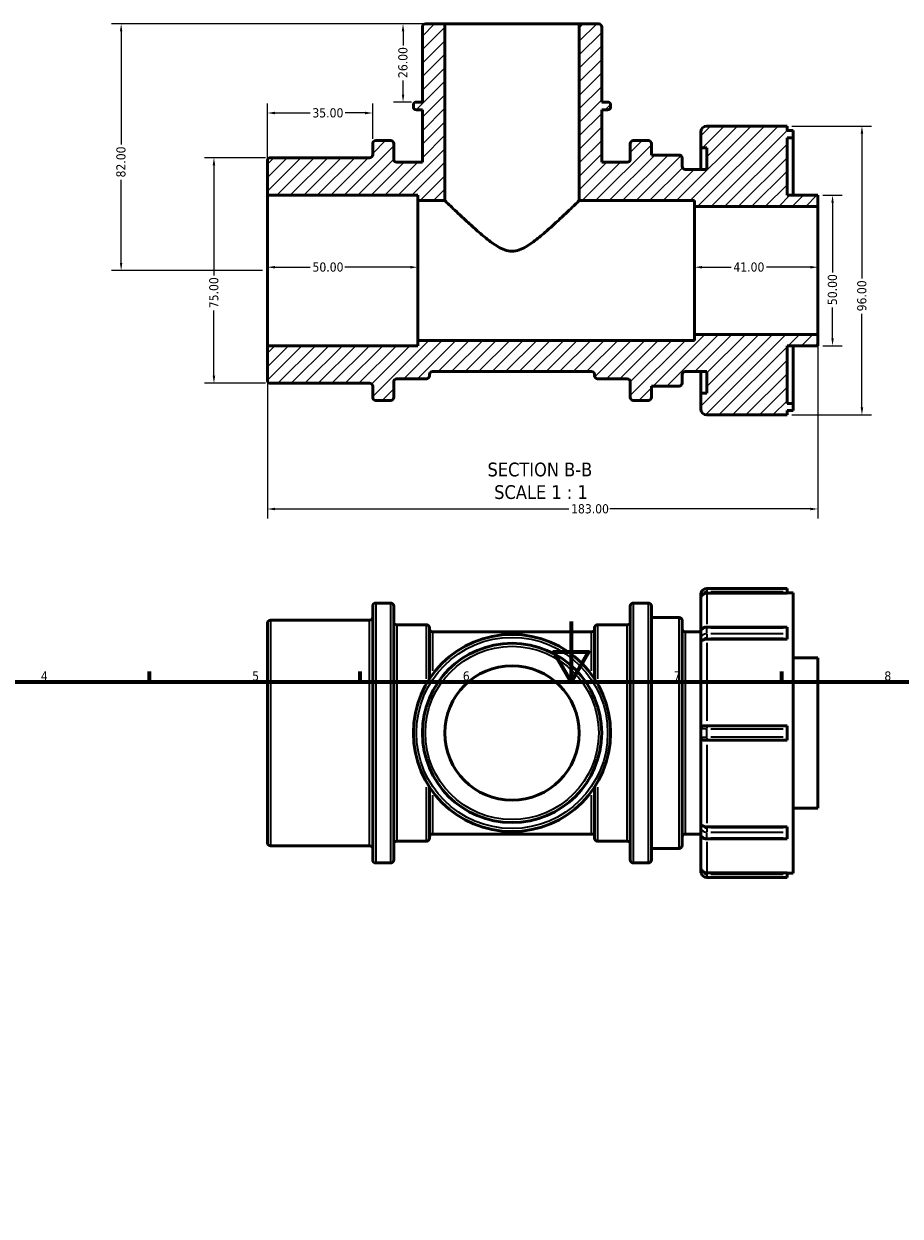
# Model space of a CAD drawing. Header units: millimetres. Extents: x -44 to 908, y 0 to 793.
# Tile 3 of 5: x 239 to 530, y 396 to 793. Entities that reach past the tile are written whole.
import ezdxf

# ---------------------------------------------------------------- set-up
doc = ezdxf.new("R2010")
doc.units = ezdxf.units.MM
for name, color, linetype, lineweight in [('Border (ANSI)', 7, 'Continuous', 70), ('Dimension (ANSI)', 7, 'Continuous', 25), ('Hatch (ANSI)', 7, 'Continuous', 18), ('Symbol (ANSI)', 7, 'Continuous', 25), ('Visible (ANSI)', 7, 'Continuous', 50), ('Visible Narrow (ANSI)', 7, 'Continuous', 35)]:
    doc.layers.add(name, color=color, linetype=linetype, lineweight=lineweight)
doc.styles.add('Label Text (ANSI)', font='tahoma.ttf')
doc.styles.add('Note Text (ANSI)', font='tahoma.ttf')
doc.dimstyles.new('Default - mm (ANSI)', dxfattribs={"dimtxt": 3.048, "dimasz": 2.5, "dimexe": 3.175, "dimexo": 1.6002, "dimgap": 0.8, "dimtad": 0, "dimtoh": 1, "dimrnd": 1e-08, "dimzin": 4, "dimdsep": 46, "dimtxsty": 'Note Text (ANSI)', "dimcen": 0.09, "dimdle": 10, "dimclrd": 256, "dimclre": 256, "dimclrt": 256, "dimadec": 1, "dimazin": 1, "dimtfac": 1, "dimtofl": 0, "dimtmove": 0, "dimatfit": 3, "dimfxl": 1, "dimtolj": 1, "dimtzin": 4, "dimlwd": -1, "dimlwe": -1, "dimarcsym": 0})

# ---------------------------------------------------------------- blocks, each defined once
blk = doc.blocks.new('Borders Default Border')
at = {"layer": 'Border (ANSI)'}
for p, q in [((280.33, 574), (280.33, 577.45)), ((350.42, 574), (350.42, 577.45)), ((490.58, 574), (490.58, 577.45))]:
    blk.add_line(p, q, dxfattribs=at)
at = {"layer": 'Border (ANSI)', "flags": 128}
for points in [[(420.5, 594), (420.5, 574), (414.73, 584), (426.27, 584), (420.5, 574)], [(20, 20), (20, 574), (821, 574), (821, 20), (20, 20)]]:
    blk.add_lwpolyline(points, dxfattribs=at)
at = {"layer": 'Border (ANSI)', "char_height": 3.05, "attachment_point": 7, "style": 'Note Text (ANSI)'}
for s, insert in [('4', (244.23, 574.4)), ('5', (314.48, 574.34)), ('6', (384.49, 574.34)), ('7', (454.6, 574.4)), ('8', (524.63, 574.33))]:
    blk.add_mtext(s, dxfattribs=dict(at, insert=insert))
blk = doc.blocks.new('*D7')
at = {"layer": 'Defpoints', "color": 0, "transparency": 16777216}
for p in [(319.53, 685.72), (502.53, 689.47), (502.53, 631.44)]:
    blk.add_point(p, dxfattribs=at)
at = {"layer": 'Dimension (ANSI)', "transparency": 16777216}
for p, q in [((502.53, 687.87), (502.53, 628.26)), ((319.53, 684.12), (319.53, 628.26)), ((322.03, 631.44), (419.69, 631.44)), ((500.03, 631.44), (433.37, 631.44))]:
    blk.add_line(p, q, dxfattribs=at)
for points in [[(322.03, 631.86), (322.03, 631.02), (319.53, 631.44)], [(500.03, 631.86), (500.03, 631.02), (502.53, 631.44)]]:
    blk.add_solid(points, dxfattribs=at)
at = {"layer": 'Dimension (ANSI)', "transparency": 16777216, "insert": (420.49, 633.03), "char_height": 3.048, "attachment_point": 1, "style": 'Note Text (ANSI)'}
blk.add_mtext('\\A1;183.00', dxfattribs=at)
blk = doc.blocks.new('*D8')
at = {"layer": 'Defpoints', "color": 0, "transparency": 16777216}
for p in [(461.53, 711.81), (461.53, 710.72), (502.53, 710.72)]:
    blk.add_point(p, dxfattribs=at)
at = {"layer": 'Dimension (ANSI)', "transparency": 16777216}
for p, q in [((464.03, 711.81), (473.65, 711.81)), ((500.03, 711.81), (485.42, 711.81))]:
    blk.add_line(p, q, dxfattribs=at)
for points in [[(464.03, 712.23), (464.03, 711.39), (461.53, 711.81)], [(500.03, 712.23), (500.03, 711.39), (502.53, 711.81)]]:
    blk.add_solid(points, dxfattribs=at)
at = {"layer": 'Dimension (ANSI)', "transparency": 16777216, "insert": (474.45, 713.4), "char_height": 3.048, "attachment_point": 1, "style": 'Note Text (ANSI)'}
blk.add_mtext('\\A1;41.00', dxfattribs=at)
blk = doc.blocks.new('*D9')
at = {"layer": 'Defpoints', "color": 0, "transparency": 16777216}
for p in [(319.53, 711.81), (319.53, 710.72), (369.53, 710.72)]:
    blk.add_point(p, dxfattribs=at)
at = {"layer": 'Dimension (ANSI)', "transparency": 16777216}
for p, q in [((322.03, 711.81), (333.73, 711.81)), ((367.03, 711.81), (345.33, 711.81))]:
    blk.add_line(p, q, dxfattribs=at)
for points in [[(322.03, 712.23), (322.03, 711.39), (319.53, 711.81)], [(367.03, 712.23), (367.03, 711.39), (369.53, 711.81)]]:
    blk.add_solid(points, dxfattribs=at)
at = {"layer": 'Dimension (ANSI)', "transparency": 16777216, "insert": (334.53, 713.4), "char_height": 3.048, "attachment_point": 1, "style": 'Note Text (ANSI)'}
blk.add_mtext('\\A1;50.00', dxfattribs=at)
blk = doc.blocks.new('*D10')
at = {"layer": 'Defpoints', "color": 0, "transparency": 16777216}
for p in [(378.5, 792.72), (364.63, 766.72), (369.07, 766.72)]:
    blk.add_point(p, dxfattribs=at)
at = {"layer": 'Dimension (ANSI)', "transparency": 16777216}
for p, q in [((376.9, 792.72), (361.45, 792.72)), ((364.63, 790.22), (364.63, 785.53)), ((364.63, 769.22), (364.63, 773.9)), ((367.47, 766.72), (361.45, 766.72))]:
    blk.add_line(p, q, dxfattribs=at)
for points in [[(364.21, 790.22), (365.04, 790.22), (364.63, 792.72)], [(364.21, 769.22), (365.04, 769.22), (364.63, 766.72)]]:
    blk.add_solid(points, dxfattribs=at)
at = {"layer": 'Dimension (ANSI)', "transparency": 16777216, "insert": (363.04, 774.7), "char_height": 3.048, "attachment_point": 1, "rotation": 90, "style": 'Note Text (ANSI)'}
blk.add_mtext('\\A1;26.00', dxfattribs=at)
blk = doc.blocks.new('*D11')
at = {"layer": 'Defpoints', "color": 0, "transparency": 16777216}
for p in [(378.5, 792.72), (270.91, 710.72), (319.53, 710.72)]:
    blk.add_point(p, dxfattribs=at)
at = {"layer": 'Dimension (ANSI)', "transparency": 16777216}
for p, q in [((376.9, 792.72), (267.73, 792.72)), ((270.91, 790.22), (270.91, 752.57)), ((270.91, 713.22), (270.91, 740.86)), ((317.93, 710.72), (267.73, 710.72))]:
    blk.add_line(p, q, dxfattribs=at)
for points in [[(270.49, 790.22), (271.32, 790.22), (270.91, 792.72)], [(270.49, 713.22), (271.32, 713.22), (270.91, 710.72)]]:
    blk.add_solid(points, dxfattribs=at)
at = {"layer": 'Dimension (ANSI)', "transparency": 16777216, "insert": (269.31, 741.66), "char_height": 3.048, "attachment_point": 1, "rotation": 90, "style": 'Note Text (ANSI)'}
blk.add_mtext('\\A1;82.00', dxfattribs=at)
blk = doc.blocks.new('*D12')
at = {"layer": 'Defpoints', "color": 0, "transparency": 16777216}
for p in [(492.28, 758.72), (492.28, 662.72), (517.18, 662.72)]:
    blk.add_point(p, dxfattribs=at)
at = {"layer": 'Dimension (ANSI)', "transparency": 16777216}
for p, q in [((493.88, 758.72), (520.36, 758.72)), ((517.18, 756.22), (517.18, 708.07)), ((517.18, 665.22), (517.18, 696.36)), ((493.88, 662.72), (520.36, 662.72))]:
    blk.add_line(p, q, dxfattribs=at)
for points in [[(516.76, 756.22), (517.6, 756.22), (517.18, 758.72)], [(516.76, 665.22), (517.6, 665.22), (517.18, 662.72)]]:
    blk.add_solid(points, dxfattribs=at)
at = {"layer": 'Dimension (ANSI)', "transparency": 16777216, "insert": (515.59, 697.16), "char_height": 3.048, "attachment_point": 1, "rotation": 90, "style": 'Note Text (ANSI)'}
blk.add_mtext('\\A1;96.00', dxfattribs=at)
blk = doc.blocks.new('*D13')
at = {"layer": 'Defpoints', "color": 0, "transparency": 16777216}
for p in [(320.53, 748.22), (301.77, 673.22), (320.53, 673.22)]:
    blk.add_point(p, dxfattribs=at)
at = {"layer": 'Dimension (ANSI)', "transparency": 16777216}
for p, q in [((318.93, 748.22), (298.59, 748.22)), ((301.77, 745.72), (301.77, 709.04)), ((301.77, 675.72), (301.77, 697.39)), ((318.93, 673.22), (298.59, 673.22))]:
    blk.add_line(p, q, dxfattribs=at)
for points in [[(301.35, 745.72), (302.19, 745.72), (301.77, 748.22)], [(301.35, 675.72), (302.19, 675.72), (301.77, 673.22)]]:
    blk.add_solid(points, dxfattribs=at)
at = {"layer": 'Dimension (ANSI)', "transparency": 16777216, "insert": (300.18, 698.19), "char_height": 3.048, "attachment_point": 1, "rotation": 90, "style": 'Note Text (ANSI)'}
blk.add_mtext('\\A1;75.00', dxfattribs=at)
blk = doc.blocks.new('*D14')
at = {"layer": 'Defpoints', "color": 0, "transparency": 16777216}
for p in [(354.53, 763.08), (354.53, 752.92), (319.53, 735.72)]:
    blk.add_point(p, dxfattribs=at)
at = {"layer": 'Dimension (ANSI)', "transparency": 16777216}
for p, q in [((319.53, 737.32), (319.53, 766.25)), ((354.53, 754.52), (354.53, 766.25)), ((322.03, 763.08), (333.7, 763.08)), ((352.03, 763.08), (345.36, 763.08))]:
    blk.add_line(p, q, dxfattribs=at)
for points in [[(322.03, 763.49), (322.03, 762.66), (319.53, 763.08)], [(352.03, 763.49), (352.03, 762.66), (354.53, 763.08)]]:
    blk.add_solid(points, dxfattribs=at)
at = {"layer": 'Dimension (ANSI)', "transparency": 16777216, "insert": (334.5, 764.66), "char_height": 3.048, "attachment_point": 1, "style": 'Note Text (ANSI)'}
blk.add_mtext('\\A1;35.00', dxfattribs=at)
blk = doc.blocks.new('*D15')
at = {"layer": 'Defpoints', "color": 0, "transparency": 16777216}
for p in [(502.53, 735.72), (502.53, 685.72), (507.41, 685.72)]:
    blk.add_point(p, dxfattribs=at)
at = {"layer": 'Dimension (ANSI)', "transparency": 16777216}
for p, q in [((504.13, 735.72), (510.58, 735.72)), ((507.41, 733.22), (507.41, 710.02)), ((507.41, 688.22), (507.41, 698.42)), ((504.13, 685.72), (510.58, 685.72))]:
    blk.add_line(p, q, dxfattribs=at)
for points in [[(506.99, 733.22), (507.82, 733.22), (507.41, 735.72)], [(506.99, 688.22), (507.82, 688.22), (507.41, 685.72)]]:
    blk.add_solid(points, dxfattribs=at)
at = {"layer": 'Dimension (ANSI)', "transparency": 16777216, "insert": (505.82, 699.22), "char_height": 3.048, "attachment_point": 1, "rotation": 90, "style": 'Note Text (ANSI)'}
blk.add_mtext('\\A1;50.00', dxfattribs=at)

msp = doc.modelspace()

# ---------------------------------------------------------------- hatches: boundary and pattern name
at = {"layer": 'Hatch (ANSI)'}
h = msp.add_hatch(dxfattribs=at)
h.set_pattern_fill('ANSI31', color=256, scale=25.4, style=0)
h.set_pattern_definition([(45, (0, 0), (-2.245064, 2.245064), [])])
edge = h.paths.add_edge_path()
edge.add_line((369.531, 687.465), (369.531, 685.715))
edge.add_line((369.531, 685.715), (319.531, 685.715))
edge.add_line((319.531, 685.715), (319.531, 674.215))
edge.add_ellipse((320.531, 674.215), major_axis=(-1, 0), ratio=1, start_angle=0, end_angle=90)
edge.add_line((320.531, 673.215), (353.531, 673.215))
edge.add_ellipse((353.531, 672.215), major_axis=(0, 1), ratio=1, start_angle=270, end_angle=360, ccw=False)
edge.add_line((354.531, 672.215), (354.531, 668.515))
edge.add_ellipse((355.531, 668.515), major_axis=(-1, 0), ratio=1, start_angle=0, end_angle=90)
edge.add_line((355.531, 667.515), (360.531, 667.515))
edge.add_ellipse((360.531, 668.515), major_axis=(0, -1), ratio=1, start_angle=0, end_angle=90)
edge.add_line((361.531, 668.515), (361.531, 673.715))
edge.add_ellipse((362.531, 673.715), major_axis=(-1, 0), ratio=1, start_angle=270, end_angle=360, ccw=False)
edge.add_line((362.531, 674.715), (372.406, 674.715))
edge.add_ellipse((372.406, 675.715), major_axis=(0, -1), ratio=1, start_angle=0, end_angle=90)
edge.add_line((373.406, 675.715), (373.406, 676.115))
edge.add_ellipse((374.406, 676.115), major_axis=(-1, 0), ratio=1, start_angle=270, end_angle=360, ccw=False)
edge.add_line((374.406, 677.115), (427.306, 677.115))
edge.add_ellipse((427.306, 676.115), major_axis=(0, 1), ratio=1, start_angle=270, end_angle=360, ccw=False)
edge.add_line((428.306, 676.115), (428.306, 675.715))
edge.add_ellipse((429.306, 675.715), major_axis=(-1, 0), ratio=1, start_angle=0, end_angle=90)
edge.add_line((429.306, 674.715), (439.181, 674.715))
edge.add_ellipse((439.181, 673.715), major_axis=(0, 1), ratio=1, start_angle=270, end_angle=360, ccw=False)
edge.add_line((440.181, 673.715), (440.181, 668.515))
edge.add_ellipse((441.181, 668.515), major_axis=(-1, 0), ratio=1, start_angle=0, end_angle=90)
edge.add_line((441.181, 667.515), (446.181, 667.515))
edge.add_ellipse((446.181, 668.515), major_axis=(0, -1), ratio=1, start_angle=0, end_angle=90)
edge.add_line((447.181, 668.515), (447.181, 672.315))
edge.add_line((447.181, 672.315), (456.431, 672.315))
edge.add_ellipse((456.431, 673.315), major_axis=(0, -1), ratio=1, start_angle=0, end_angle=90)
edge.add_line((457.431, 673.315), (457.431, 676.115))
edge.add_ellipse((458.431, 676.115), major_axis=(-1, 0), ratio=1, start_angle=270, end_angle=360, ccw=False)
edge.add_line((458.431, 677.115), (465.631, 677.115))
edge.add_line((465.631, 677.115), (465.631, 669.915))
edge.add_line((465.631, 669.915), (463.581, 669.915))
edge.add_line((463.581, 669.915), (463.581, 664.715))
edge.add_ellipse((465.581, 664.715), major_axis=(-2, 0), ratio=1, start_angle=0, end_angle=90)
edge.add_line((465.581, 662.715), (492.281, 662.715))
edge.add_line((492.281, 662.715), (492.281, 664.155))
edge.add_line((492.281, 664.155), (494.331, 664.155))
edge.add_line((494.331, 664.155), (494.331, 666.555))
edge.add_line((494.331, 666.555), (492.281, 666.555))
edge.add_line((492.281, 666.555), (492.281, 685.715))
edge.add_line((492.281, 685.715), (502.531, 685.715))
edge.add_line((502.531, 685.715), (502.531, 689.465))
edge.add_line((502.531, 689.465), (461.531, 689.465))
edge.add_line((461.531, 689.465), (461.531, 687.465))
edge.add_line((461.531, 687.465), (369.531, 687.465))
edge = h.paths.add_edge_path()
edge.add_ellipse((372.049, 791.715), major_axis=(0, 1), ratio=1, start_angle=0, end_angle=90)
edge.add_line((371.049, 791.715), (371.049, 766.715))
edge.add_line((371.049, 766.715), (369.069, 766.715))
edge.add_ellipse((369.069, 765.715), major_axis=(0, 1), ratio=1, start_angle=0, end_angle=90)
edge.add_line((368.069, 765.715), (368.069, 765.115))
edge.add_ellipse((369.069, 765.115), major_axis=(-1, 0), ratio=1, start_angle=0, end_angle=90)
edge.add_line((369.069, 764.115), (371.049, 764.115))
edge.add_line((371.049, 764.115), (371.049, 746.715))
edge.add_line((371.049, 746.715), (362.531, 746.715))
edge.add_ellipse((362.531, 747.715), major_axis=(0, -1), ratio=1, start_angle=270, end_angle=360, ccw=False)
edge.add_line((361.531, 747.715), (361.531, 752.915))
edge.add_ellipse((360.531, 752.915), major_axis=(1, 0), ratio=1, start_angle=0, end_angle=90)
edge.add_line((360.531, 753.915), (355.531, 753.915))
edge.add_ellipse((355.531, 752.915), major_axis=(0, 1), ratio=1, start_angle=0, end_angle=90)
edge.add_line((354.531, 752.915), (354.531, 749.215))
edge.add_ellipse((353.531, 749.215), major_axis=(1, 0), ratio=1, start_angle=270, end_angle=360, ccw=False)
edge.add_line((353.531, 748.215), (320.531, 748.215))
edge.add_ellipse((320.531, 747.215), major_axis=(0, 1), ratio=1, start_angle=0, end_angle=90)
edge.add_line((319.531, 747.215), (319.531, 735.715))
edge.add_line((319.531, 735.715), (369.531, 735.715))
edge.add_line((369.531, 735.715), (369.531, 733.965))
edge.add_line((369.531, 733.965), (378.501, 733.965))
edge.add_line((378.501, 733.965), (378.501, 792.715))
edge.add_line((378.501, 792.715), (372.049, 792.715))
edge = h.paths.add_edge_path()
edge.add_ellipse((429.663, 791.715), major_axis=(1, 0), ratio=1, start_angle=0, end_angle=90)
edge.add_line((429.663, 792.715), (423.211, 792.715))
edge.add_line((423.211, 792.715), (423.211, 733.965))
edge.add_line((423.211, 733.965), (461.531, 733.965))
edge.add_line((461.531, 733.965), (461.531, 731.965))
edge.add_line((461.531, 731.965), (502.531, 731.965))
edge.add_line((502.531, 731.965), (502.531, 735.715))
edge.add_line((502.531, 735.715), (492.281, 735.715))
edge.add_line((492.281, 735.715), (492.281, 754.875))
edge.add_line((492.281, 754.875), (494.331, 754.875))
edge.add_line((494.331, 754.875), (494.331, 757.275))
edge.add_line((494.331, 757.275), (492.281, 757.275))
edge.add_line((492.281, 757.275), (492.281, 758.715))
edge.add_line((492.281, 758.715), (465.581, 758.715))
edge.add_ellipse((465.581, 756.715), major_axis=(0, 2), ratio=1, start_angle=0, end_angle=90)
edge.add_line((463.581, 756.715), (463.581, 751.515))
edge.add_line((463.581, 751.515), (465.631, 751.515))
edge.add_line((465.631, 751.515), (465.631, 744.315))
edge.add_line((465.631, 744.315), (458.431, 744.315))
edge.add_ellipse((458.431, 745.315), major_axis=(0, -1), ratio=1, start_angle=270, end_angle=360, ccw=False)
edge.add_line((457.431, 745.315), (457.431, 748.115))
edge.add_ellipse((456.431, 748.115), major_axis=(1, 0), ratio=1, start_angle=0, end_angle=90)
edge.add_line((456.431, 749.115), (447.181, 749.115))
edge.add_line((447.181, 749.115), (447.181, 752.915))
edge.add_ellipse((446.181, 752.915), major_axis=(1, 0), ratio=1, start_angle=0, end_angle=90)
edge.add_line((446.181, 753.915), (441.181, 753.915))
edge.add_ellipse((441.181, 752.915), major_axis=(0, 1), ratio=1, start_angle=0, end_angle=90)
edge.add_line((440.181, 752.915), (440.181, 747.715))
edge.add_ellipse((439.181, 747.715), major_axis=(1, 0), ratio=1, start_angle=270, end_angle=360, ccw=False)
edge.add_line((439.181, 746.715), (430.663, 746.715))
edge.add_line((430.663, 746.715), (430.663, 764.115))
edge.add_line((430.663, 764.115), (432.644, 764.115))
edge.add_ellipse((432.644, 765.115), major_axis=(0, -1), ratio=1, start_angle=0, end_angle=90)
edge.add_line((433.644, 765.115), (433.644, 765.715))
edge.add_ellipse((432.644, 765.715), major_axis=(1, 0), ratio=1, start_angle=0, end_angle=90)
edge.add_line((432.644, 766.715), (430.663, 766.715))
edge.add_line((430.663, 766.715), (430.663, 791.715))

# ---------------------------------------------------------------- linework, layer by layer
at = {"layer": 'Visible (ANSI)'}
for p, q in [((371.049, 791.715), (371.049, 766.715)), ((378.501, 792.715), (372.049, 792.715)), ((378.501, 733.965), (378.501, 792.715)), ((378.501, 792.715), (423.211, 792.715)), ((429.663, 792.715), (423.211, 792.715)), ((423.211, 792.715), (423.211, 733.965)), ((430.663, 766.715), (430.663, 791.715)), ((368.069, 765.715), (368.069, 765.115)), ((371.049, 766.715), (369.069, 766.715)), ((432.644, 766.715), (430.663, 766.715)), ((433.644, 765.115), (433.644, 765.715)), ((369.069, 764.115), (371.049, 764.115)), ((371.049, 764.115), (371.049, 746.715)), ((430.663, 746.715), (430.663, 764.115)), ((430.663, 764.115), (432.644, 764.115)), ((492.281, 758.715), (465.581, 758.715)), ((492.281, 757.275), (492.281, 758.715)), ((494.331, 757.275), (492.281, 757.275)), ((494.331, 754.875), (494.331, 757.275)), ((360.531, 753.915), (355.531, 753.915)), ((446.181, 753.915), (441.181, 753.915)), ((463.581, 756.715), (463.581, 751.515)), ((492.281, 735.715), (492.281, 754.875)), ((492.281, 754.875), (494.331, 754.875)), ((494.331, 735.715), (494.331, 754.875)), ((354.531, 752.915), (354.531, 749.215)), ((361.531, 747.715), (361.531, 752.915)), ((440.181, 752.915), (440.181, 747.715)), ((447.181, 749.115), (447.181, 752.915)), ((463.581, 751.515), (465.631, 751.515)), ((463.581, 744.315), (463.581, 751.515)), ((465.631, 751.515), (465.631, 744.315)), ((319.531, 747.215), (319.531, 735.715)), ((353.531, 748.215), (320.531, 748.215)), ((371.049, 746.715), (362.531, 746.715)), ((439.181, 746.715), (430.663, 746.715)), ((456.431, 749.115), (447.181, 749.115)), ((457.431, 745.315), (457.431, 748.115)), ((465.631, 744.315), (458.431, 744.315)), ((319.531, 735.715), (369.531, 735.715)), ((319.531, 685.715), (319.531, 735.715)), ((369.531, 735.715), (369.531, 733.965)), ((369.531, 733.965), (378.501, 733.965)), ((369.531, 687.465), (369.531, 733.965)), ((423.211, 733.965), (461.531, 733.965)), ((461.531, 733.965), (461.531, 731.965)), ((502.531, 735.715), (492.281, 735.715)), ((502.531, 731.965), (502.531, 735.715)), ((461.531, 731.965), (502.531, 731.965)), ((461.531, 689.465), (461.531, 731.965)), ((502.531, 689.465), (502.531, 731.965)), ((369.531, 685.715), (319.531, 685.715)), ((319.531, 685.715), (319.531, 674.215)), ((369.531, 687.465), (369.531, 685.715)), ((461.531, 687.465), (369.531, 687.465)), ((502.531, 689.465), (461.531, 689.465)), ((461.531, 689.465), (461.531, 687.465)), ((492.281, 666.555), (492.281, 685.715)), ((492.281, 685.715), (502.531, 685.715)), ((494.331, 666.555), (494.331, 685.715)), ((502.531, 685.715), (502.531, 689.465)), ((362.531, 674.715), (372.406, 674.715)), ((373.406, 675.715), (373.406, 676.115)), ((374.406, 677.115), (427.306, 677.115)), ((428.306, 676.115), (428.306, 675.715)), ((429.306, 674.715), (439.181, 674.715)), ((457.431, 673.315), (457.431, 676.115)), ((458.431, 677.115), (465.631, 677.115)), ((463.581, 669.915), (463.581, 677.115)), ((465.631, 677.115), (465.631, 669.915)), ((320.531, 673.215), (353.531, 673.215)), ((354.531, 672.215), (354.531, 668.515)), ((361.531, 668.515), (361.531, 673.715)), ((440.181, 673.715), (440.181, 668.515)), ((447.181, 668.515), (447.181, 672.315)), ((447.181, 672.315), (456.431, 672.315)), ((465.631, 669.915), (463.581, 669.915)), ((463.581, 669.915), (463.581, 664.715)), ((355.531, 667.515), (360.531, 667.515)), ((441.181, 667.515), (446.181, 667.515)), ((494.331, 666.555), (492.281, 666.555)), ((494.331, 664.155), (494.331, 666.555)), ((465.581, 662.715), (492.281, 662.715)), ((492.281, 662.715), (492.281, 664.155)), ((492.281, 664.155), (494.331, 664.155)), ((463.581, 602.982), (463.581, 601.52)), ((492.281, 604.982), (465.581, 604.982)), ((492.281, 603.48), (465.581, 603.48)), ((492.281, 604.982), (492.281, 603.982)), ((492.281, 603.48), (492.281, 603.982)), ((492.281, 603.542), (494.331, 603.542)), ((494.331, 510.422), (494.331, 603.542)), ((354.531, 514.782), (354.531, 599.182)), ((355.531, 600.182), (360.531, 600.182)), ((361.531, 599.182), (361.531, 514.782)), ((440.181, 514.782), (440.181, 599.182)), ((441.181, 600.182), (446.181, 600.182)), ((447.181, 599.182), (447.181, 514.782)), ((463.581, 590.499), (463.581, 601.52)), ((447.181, 595.382), (456.431, 595.382)), ((319.531, 520.482), (319.531, 593.482)), ((320.531, 594.482), (353.531, 594.482)), ((362.531, 592.982), (372.406, 592.982)), ((373.406, 591.982), (373.406, 574.914)), ((374.406, 590.582), (427.306, 590.582)), ((428.306, 574.914), (428.306, 591.982)), ((429.306, 592.982), (439.181, 592.982)), ((457.431, 594.382), (457.431, 519.582)), ((458.431, 590.582), (463.581, 590.582)), ((465.581, 592.206), (492.281, 592.206)), ((492.281, 592.206), (492.281, 591.913)), ((492.281, 589.933), (492.281, 591.913)), ((463.581, 590.499), (463.581, 588.519)), ((463.581, 588.519), (463.581, 587.485)), ((463.581, 558.382), (463.581, 587.485)), ((492.281, 588.164), (465.581, 588.164)), ((492.281, 589.933), (492.281, 588.519)), ((492.281, 588.164), (492.281, 588.519)), ((494.331, 581.982), (502.531, 581.982)), ((502.531, 531.982), (502.531, 581.982)), ((464.612, 559.382), (465.581, 559.382)), ((492.281, 559.382), (465.581, 559.382)), ((492.281, 559.382), (492.281, 558.382)), ((463.581, 558.382), (463.581, 555.582)), ((463.581, 526.479), (463.581, 555.582)), ((492.281, 555.582), (492.281, 558.382)), ((492.281, 555.582), (492.281, 554.582)), ((465.581, 554.582), (464.612, 554.582)), ((465.581, 554.582), (492.281, 554.582)), ((373.406, 539.051), (373.406, 521.982)), ((428.306, 521.982), (428.306, 539.051)), ((494.331, 531.982), (502.531, 531.982)), ((374.406, 523.382), (427.306, 523.382)), ((458.431, 523.382), (463.581, 523.382)), ((463.581, 526.479), (463.581, 525.445)), ((463.581, 525.445), (463.581, 523.465)), ((463.581, 512.444), (463.581, 523.465)), ((465.581, 525.8), (492.281, 525.8)), ((492.281, 525.445), (492.281, 525.8)), ((492.281, 525.445), (492.281, 524.031)), ((492.281, 522.051), (492.281, 524.031)), ((320.531, 519.482), (353.531, 519.482)), ((362.531, 520.982), (372.406, 520.982)), ((429.306, 520.982), (439.181, 520.982)), ((465.581, 521.758), (492.281, 521.758)), ((492.281, 522.051), (492.281, 521.758)), ((447.181, 518.582), (456.431, 518.582)), ((355.531, 513.782), (360.531, 513.782)), ((441.181, 513.782), (446.181, 513.782)), ((463.581, 512.444), (463.581, 510.982)), ((465.581, 510.484), (492.281, 510.484)), ((465.581, 508.982), (492.281, 508.982)), ((492.281, 509.982), (492.281, 510.484)), ((492.281, 510.422), (494.331, 510.422)), ((492.281, 509.982), (492.281, 508.982))]:
    msp.add_line(p, q, dxfattribs=at)
for radius in [32.788, 29.807, 22.355]:
    msp.add_circle((400.856, 556.982), radius, dxfattribs=at)
for centre, radius, start, end in [((372.049, 791.715), 1, 90, 180), ((429.663, 791.715), 1, 0, 90), ((369.069, 765.715), 1, 90, 180), ((369.069, 765.115), 1, 180, 270), ((432.644, 765.715), 1, 0, 90), ((432.644, 765.115), 1, 270, 0), ((465.581, 756.715), 2, 90, 180), ((355.531, 752.915), 1, 90, 180), ((360.531, 752.915), 1, 0, 90), ((441.181, 752.915), 1, 90, 180), ((446.181, 752.915), 1, 0, 90), ((353.531, 749.215), 1, 270, 0), ((320.531, 747.215), 1, 90, 180), ((362.531, 747.715), 1, 180, 270), ((439.181, 747.715), 1, 270, 0), ((456.431, 748.115), 1, 0, 90), ((458.431, 745.315), 1, 180, 270), ((320.531, 674.215), 1, 180, 270), ((362.531, 673.715), 1, 90, 180), ((372.406, 675.715), 1, 270, 0), ((374.406, 676.115), 1, 90, 180), ((427.306, 676.115), 1, 0, 90), ((429.306, 675.715), 1, 180, 270), ((439.181, 673.715), 1, 0, 90), ((458.431, 676.115), 1, 90, 180), ((353.531, 672.215), 1, 0, 90), ((456.431, 673.315), 1, 270, 0), ((355.531, 668.515), 1, 180, 270), ((360.531, 668.515), 1, 270, 0), ((441.181, 668.515), 1, 180, 270), ((446.181, 668.515), 1, 270, 0), ((465.581, 664.715), 2, 180, 270), ((465.581, 602.982), 2, 165.67639, 180), ((465.581, 602.982), 2, 90, 165.67639), ((355.531, 599.182), 1, 90, 180), ((360.531, 599.182), 1, 0, 90), ((441.181, 599.182), 1, 90, 180), ((446.181, 599.182), 1, 0, 90), ((353.531, 595.482), 1, 270, 0), ((456.431, 594.382), 1, 0, 90), ((320.531, 593.482), 1, 90, 180), ((362.531, 593.982), 1, 180, 270), ((372.406, 591.982), 1, 0, 90), ((374.406, 591.582), 1, 180, 270), ((427.306, 591.582), 1, 270, 0), ((429.306, 591.982), 1, 90, 180), ((439.181, 593.982), 1, 270, 0), ((458.431, 591.582), 1, 180, 270), ((464.581, 558.382), 1, 108.85046, 180), ((464.581, 555.582), 1, 180, 251.14954), ((374.406, 522.382), 1, 90, 180), ((427.306, 522.382), 1, 0, 90), ((458.431, 522.382), 1, 90, 180), ((320.531, 520.482), 1, 180, 270), ((353.531, 518.482), 1, 0, 90), ((362.531, 519.982), 1, 90, 180), ((372.406, 521.982), 1, 270, 0), ((429.306, 521.982), 1, 180, 270), ((439.181, 519.982), 1, 0, 90), ((456.431, 519.582), 1, 270, 0), ((355.531, 514.782), 1, 180, 270), ((360.531, 514.782), 1, 270, 0), ((441.181, 514.782), 1, 180, 270), ((446.181, 514.782), 1, 270, 0), ((465.581, 510.982), 2, 180, 194.32361), ((465.581, 510.982), 2, 194.32361, 270)]:
    msp.add_arc(centre, radius, start, end, dxfattribs=at)
for points, knots in [([(378.501, 733.965), (378.501, 733.965), (378.66, 733.812), (379.287, 733.21), (379.756, 732.761), (380.943, 731.627), (381.663, 730.942), (383.264, 729.43), (384.145, 728.602), (386.095, 726.794), (387.246, 725.74), (389.675, 723.58), (390.953, 722.474), (393.572, 720.372), (394.893, 719.381), (396.971, 718.171), (397.678, 717.816), (399.178, 717.283), (399.971, 717.103), (400.856, 717.103)], [11.8704939, 11.8704939, 11.8704939, 11.8704939, 12.328742, 12.328742, 12.7869902, 12.7869902, 13.2452384, 13.2452384, 13.7034865, 13.7034865, 14.2344462, 14.2344462, 14.7654058, 14.7654058, 15.2963655, 15.2963655, 15.5618453, 15.5618453, 15.8273252, 15.8273252, 15.8273252, 15.8273252]), ([(400.856, 717.103), (401.741, 717.103), (402.534, 717.283), (404.034, 717.816), (404.741, 718.171), (406.819, 719.381), (408.14, 720.372), (410.759, 722.474), (412.037, 723.58), (414.467, 725.74), (415.617, 726.794), (417.567, 728.602), (418.448, 729.43), (420.05, 730.942), (420.77, 731.627), (421.957, 732.761), (422.425, 733.21), (423.053, 733.812), (423.211, 733.965), (423.211, 733.965)], [0, 0, 0, 0, 0.2654798, 0.2654798, 0.5309597, 0.5309597, 1.0619193, 1.0619193, 1.592879, 1.592879, 2.1238386, 2.1238386, 2.5820868, 2.5820868, 3.0403349, 3.0403349, 3.4985831, 3.4985831, 3.9568313, 3.9568313, 3.9568313, 3.9568313]), ([(464.258, 602.982), (464.136, 602.877), (464.031, 602.761), (463.823, 602.471), (463.734, 602.292), (463.613, 601.919), (463.582, 601.722), (463.581, 601.524), (463.581, 601.522), (463.581, 601.52)], [-0.19195335, -0.19195335, -0.19195335, -0.19195335, -0.14155639, -0.14155639, -0.07250287, -0.07250287, 0, 0, 0.00076324, 0.00076324, 0.00076324, 0.00076324]), ([(464.612, 603.23), (464.497, 603.166), (464.408, 603.103), (464.311, 603.027), (464.284, 603.005), (464.258, 602.982)], [0.152217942, 0.152217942, 0.152217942, 0.152217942, 0.168164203, 0.168164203, 0.174710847, 0.174710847, 0.174710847, 0.174710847]), ([(465.581, 603.48), (465.334, 603.48), (465.044, 603.423), (464.749, 603.3), (464.68, 603.267), (464.612, 603.23)], [0, 0, 0, 0, 0.074015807, 0.074015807, 0.095743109, 0.095743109, 0.095743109, 0.095743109]), ([(463.672, 591.014), (463.66, 590.981), (463.649, 590.949), (463.63, 590.882), (463.622, 590.848), (463.607, 590.78), (463.601, 590.745), (463.591, 590.675), (463.587, 590.64), (463.582, 590.57), (463.581, 590.535), (463.581, 590.499)], [2.89159847, 2.89159847, 2.89159847, 2.89159847, 2.94159731, 2.94159731, 2.99159614, 2.99159614, 3.04159498, 3.04159498, 3.09159382, 3.09159382, 3.14159265, 3.14159265, 3.14159265, 3.14159265]), ([(465.581, 592.206), (465.431, 592.206), (465.281, 592.192), (464.984, 592.136), (464.838, 592.093), (464.554, 591.976), (464.416, 591.901), (464.157, 591.715), (464.035, 591.604), (463.823, 591.338), (463.733, 591.184), (463.672, 591.014)], [1.5707963, 1.5707963, 1.5707963, 1.5707963, 1.8349568, 1.8349568, 2.0991172, 2.0991172, 2.3632776, 2.3632776, 2.627438, 2.627438, 2.8915985, 2.8915985, 2.8915985, 2.8915985]), ([(464.258, 587.85), (464.136, 587.805), (464.031, 587.766), (463.823, 587.684), (463.734, 587.643), (463.613, 587.563), (463.582, 587.525), (463.581, 587.486), (463.581, 587.486), (463.581, 587.485)], [-0.19195335, -0.19195335, -0.19195335, -0.19195335, -0.14155639, -0.14155639, -0.07250287, -0.07250287, 0, 0, 0.00076324, 0.00076324, 0.00076324, 0.00076324]), ([(464.612, 587.987), (464.497, 587.942), (464.408, 587.907), (464.311, 587.87), (464.284, 587.86), (464.258, 587.85)], [0.152217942, 0.152217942, 0.152217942, 0.152217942, 0.168164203, 0.168164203, 0.174710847, 0.174710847, 0.174710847, 0.174710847]), ([(465.581, 588.164), (465.334, 588.164), (465.044, 588.124), (464.749, 588.037), (464.68, 588.014), (464.612, 587.987)], [0, 0, 0, 0, 0.074015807, 0.074015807, 0.095743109, 0.095743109, 0.095743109, 0.095743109]), ([(464.258, 559.329), (464.342, 559.357), (464.434, 559.374), (464.559, 559.382), (464.586, 559.382), (464.612, 559.382)], [0.994438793, 0.994438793, 0.994438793, 0.994438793, 1.064124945, 1.064124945, 1.082696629, 1.082696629, 1.082696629, 1.082696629]), ([(464.612, 554.582), (464.497, 554.582), (464.408, 554.596), (464.311, 554.619), (464.284, 554.627), (464.258, 554.636)], [0.152217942, 0.152217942, 0.152217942, 0.152217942, 0.168164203, 0.168164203, 0.174710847, 0.174710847, 0.174710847, 0.174710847]), ([(463.581, 526.479), (463.581, 526.479), (463.581, 526.478), (463.582, 526.44), (463.613, 526.401), (463.734, 526.322), (463.823, 526.281), (464.031, 526.198), (464.136, 526.16), (464.258, 526.115)], [-0.80107277, -0.80107277, -0.80107277, -0.80107277, -0.80030896, -0.80030896, -0.72775171, -0.72775171, -0.6586464, -0.6586464, -0.60821164, -0.60821164, -0.60821164, -0.60821164]), ([(463.581, 523.465), (463.581, 523.43), (463.582, 523.395), (463.587, 523.324), (463.591, 523.289), (463.601, 523.22), (463.607, 523.185), (463.622, 523.117), (463.63, 523.083), (463.649, 523.016), (463.66, 522.983), (463.672, 522.951)], [3.14159265, 3.14159265, 3.14159265, 3.14159265, 3.19159149, 3.19159149, 3.24159033, 3.24159033, 3.29158916, 3.29158916, 3.341588, 3.341588, 3.39158684, 3.39158684, 3.39158684, 3.39158684]), ([(464.258, 526.115), (464.342, 526.083), (464.434, 526.047), (464.559, 525.998), (464.586, 525.988), (464.612, 525.978)], [0.994438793, 0.994438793, 0.994438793, 0.994438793, 1.064124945, 1.064124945, 1.082696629, 1.082696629, 1.082696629, 1.082696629]), ([(464.612, 525.978), (464.68, 525.951), (464.749, 525.928), (465.044, 525.841), (465.334, 525.8), (465.581, 525.8)], [-0.095743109, -0.095743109, -0.095743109, -0.095743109, -0.074015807, -0.074015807, 0, 0, 0, 0]), ([(463.672, 522.951), (463.731, 522.787), (463.816, 522.639), (464.02, 522.376), (464.141, 522.263), (464.399, 522.074), (464.536, 521.998), (464.819, 521.878), (464.965, 521.834), (465.262, 521.775), (465.412, 521.76), (465.569, 521.758), (465.575, 521.758), (465.581, 521.758)], [3.3915868, 3.3915868, 3.3915868, 3.3915868, 3.6446162, 3.6446162, 3.9087766, 3.9087766, 4.1729371, 4.1729371, 4.4370975, 4.4370975, 4.7012579, 4.7012579, 4.712389, 4.712389, 4.712389, 4.712389]), ([(463.581, 512.444), (463.581, 512.442), (463.581, 512.44), (463.582, 512.242), (463.613, 512.045), (463.734, 511.672), (463.823, 511.493), (464.031, 511.204), (464.136, 511.088), (464.258, 510.982)], [-0.80107277, -0.80107277, -0.80107277, -0.80107277, -0.80030896, -0.80030896, -0.72775171, -0.72775171, -0.6586464, -0.6586464, -0.60821164, -0.60821164, -0.60821164, -0.60821164]), ([(464.258, 510.982), (464.342, 510.91), (464.434, 510.842), (464.559, 510.765), (464.586, 510.75), (464.612, 510.735)], [0.994438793, 0.994438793, 0.994438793, 0.994438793, 1.064124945, 1.064124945, 1.082696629, 1.082696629, 1.082696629, 1.082696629]), ([(464.612, 510.735), (464.68, 510.697), (464.749, 510.664), (465.044, 510.542), (465.334, 510.484), (465.581, 510.484)], [-0.095743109, -0.095743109, -0.095743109, -0.095743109, -0.074015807, -0.074015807, 0, 0, 0, 0])]:
    msp.add_open_spline(points, degree=3, knots=knots, dxfattribs=at)
at = {"layer": 'Visible Narrow (ANSI)'}
for p, q in [((464.2, 602.982), (463.583, 602.982)), ((464.536, 603.249), (463.646, 603.476)), ((465.581, 604.979), (465.581, 604.061)), ((465.581, 603.376), (465.581, 593.194)), ((466.916, 603.982), (490.946, 603.982)), ((355.531, 599.65), (355.531, 514.314)), ((360.531, 514.314), (360.531, 599.65)), ((441.181, 599.65), (441.181, 514.314)), ((446.181, 514.314), (446.181, 599.65)), ((456.431, 519.055), (456.431, 594.91)), ((320.531, 594.021), (320.531, 519.944)), ((353.531, 519.944), (353.531, 594.021)), ((362.531, 592.539), (362.531, 521.426)), ((372.406, 575.022), (372.406, 592.928)), ((429.306, 592.928), (429.306, 575.022)), ((439.181, 521.426), (439.181, 592.539)), ((465.581, 592.206), (465.581, 591.941)), ((465.581, 590.032), (465.581, 591.814)), ((466.916, 591.913), (490.946, 591.913)), ((374.406, 590.544), (374.406, 577.648)), ((427.306, 577.648), (427.306, 590.544)), ((458.431, 590.169), (458.431, 523.796)), ((465.581, 589.876), (465.581, 588.577)), ((465.581, 586.967), (465.581, 560.967)), ((490.946, 589.933), (466.916, 589.933)), ((466.916, 588.519), (490.946, 588.519)), ((465.581, 559.379), (465.581, 558.461)), ((463.637, 558.382), (463.581, 558.382)), ((463.581, 555.582), (463.637, 555.582)), ((465.449, 558.382), (463.68, 558.382)), ((463.68, 555.582), (465.449, 555.582)), ((465.581, 555.722), (465.581, 558.242)), ((465.581, 555.504), (465.581, 554.585)), ((466.916, 558.382), (490.946, 558.382)), ((490.946, 555.582), (466.916, 555.582)), ((465.581, 552.998), (465.581, 526.998)), ((372.406, 521.037), (372.406, 538.943)), ((374.406, 536.317), (374.406, 523.421)), ((427.306, 523.421), (427.306, 536.317)), ((429.306, 538.943), (429.306, 521.037)), ((465.581, 525.388), (465.581, 524.089)), ((465.581, 522.15), (465.581, 523.932)), ((490.946, 525.445), (466.916, 525.445)), ((466.916, 524.031), (490.946, 524.031)), ((465.581, 522.024), (465.581, 521.759)), ((465.581, 520.771), (465.581, 510.589)), ((490.946, 522.051), (466.916, 522.051)), ((463.583, 510.982), (464.2, 510.982)), ((463.646, 510.488), (464.536, 510.716)), ((465.581, 509.904), (465.581, 508.985)), ((490.946, 509.982), (466.916, 509.982))]:
    msp.add_line(p, q, dxfattribs=at)
for radius in [31.788, 28.807]:
    msp.add_circle((400.856, 556.982), radius, dxfattribs=at)
for centre, start, end in [((465.581, 602.982), 93.78382, 161.89257), ((465.581, 510.982), 198.10743, 266.21618)]:
    msp.add_arc(centre, 1, start, end, dxfattribs=at)
for centre, major_axis, ratio, start_param, end_param in [((465.581, 590.499), (-2, 0), 0.7071068, 6.0456908, 6.2706856), ((464.612, 590.674), (-0.941, 0.34), 0.6851256, 0.0121264, 0.2304021), ((465.581, 590.499), (-2, 0), 0.7071068, 4.7784291, 5.967151), ((465.581, 588.519), (-2, 0), 0.7071068, 6.0456908, 6.2706856), ((464.581, 588.519), (-1, 0), 0.7071068, 0.0620897, 1.179704), ((464.612, 588.694), (-0.941, 0.34), 0.6851256, 0.3210683, 1.734785), ((465.581, 588.519), (-2, 0), 0.7071068, 4.7784291, 5.967151), ((465.581, 587.812), (-1, 0), 0.7071068, 4.7784291, 5.967151), ((464.612, 558.382), (0, 1), 0.9689139, 0.0785398, 1.4922565), ((464.612, 555.582), (0, -1), 0.9689139, 4.7909288, 6.2046455), ((465.581, 525.445), (-2, 0), 0.7071068, 0.0124997, 0.2374945), ((465.581, 523.465), (-2, 0), 0.7071068, 0.0124997, 0.2374945), ((464.581, 525.445), (-1, 0), 0.7071068, 5.1034813, 6.2210956), ((464.612, 525.27), (-0.941, -0.34), 0.6851256, 4.5484003, 5.962117), ((465.581, 525.445), (-2, 0), 0.7071068, 0.3160343, 1.5047562), ((465.581, 526.152), (-1, 0), 0.7071068, 0.3160343, 1.5047562), ((464.612, 523.291), (-0.941, -0.34), 0.6851256, 6.0527832, 6.2710589), ((465.581, 523.465), (-2, 0), 0.7071068, 0.3160343, 1.5047562)]:
    msp.add_ellipse(centre, major_axis=major_axis, ratio=ratio, start_param=start_param, end_param=end_param, dxfattribs=at)

# ---------------------------------------------------------------- block references
msp.add_blockref('Borders Default Border', (0, 0))

# ---------------------------------------------------------------- texts
at = {"layer": 'Symbol (ANSI)', "char_height": 4.572, "attachment_point": 7, "style": 'Label Text (ANSI)'}
for s, insert in [('SECTION B-B', (392.703, 642.201)), ('SCALE 1 : 1', (394.926, 634.688))]:
    msp.add_mtext(s, dxfattribs=dict(at, insert=insert))

# ---------------------------------------------------------------- dimensions: what is measured, and where the dimension line sits
at = {"layer": 'Dimension (ANSI)'}
for base, p1, p2, angle, override, picture, middle in [((270.906, 710.715), (378.501, 792.715), (319.531, 710.715), 90, {"dimtoh": 0, "dimdec": 2, "dimtp": 0, "dimtm": 0, "dimtdec": 2, "dimatfit": 1}, '*D11', (270.906, 746.715)), ((364.626, 766.715), (378.501, 792.715), (369.069, 766.715), 90, {"dimtoh": 0, "dimdec": 2, "dimtp": 0, "dimtm": 0, "dimtdec": 2, "dimatfit": 1}, '*D10', (364.626, 779.715)), ((354.531, 763.077), (319.531, 735.715), (354.531, 752.915), 180, {"dimtoh": 0, "dimdec": 2, "dimtp": 0, "dimtm": 0, "dimtdec": 2, "dimatfit": 1}, '*D14', (339.531, 763.077)), ((517.181, 662.715), (492.281, 758.715), (492.281, 662.715), 90, {"dimtoh": 0, "dimdec": 2, "dimtp": 0, "dimtm": 0, "dimtdec": 2, "dimatfit": 1}, '*D12', (517.181, 702.215)), ((301.769, 673.215), (320.531, 748.215), (320.531, 673.215), 90, {"dimtoh": 0, "dimdec": 2, "dimtp": 0, "dimtm": 0, "dimtdec": 2, "dimatfit": 1}, '*D13', (301.769, 703.215)), ((507.406, 685.715), (502.531, 735.715), (502.531, 685.715), 90, {"dimtoh": 0, "dimdec": 2, "dimtp": 0, "dimtm": 0, "dimtdec": 2, "dimatfit": 1}, '*D15', (507.406, 704.215)), ((319.531, 711.809), (369.531, 710.715), (319.531, 710.715), 180, {"dimtoh": 0, "dimdec": 2, "dimse1": 1, "dimse2": 1, "dimtp": 0, "dimtm": 0, "dimtdec": 2, "dimatfit": 1}, '*D9', (339.531, 711.809)), ((461.531, 711.809), (502.531, 710.715), (461.531, 710.715), 180, {"dimtoh": 0, "dimdec": 2, "dimse1": 1, "dimse2": 1, "dimtp": 0, "dimtm": 0, "dimtdec": 2, "dimatfit": 1}, '*D8', (479.531, 711.809)), ((502.531, 631.439), (319.531, 685.715), (502.531, 689.465), 180, {"dimtoh": 0, "dimdec": 2, "dimtp": 0, "dimtm": 0, "dimtdec": 2, "dimatfit": 1}, '*D7', (426.531, 631.439))]:
    dim = msp.add_linear_dim(base=base, p1=p1, p2=p2, angle=angle, dimstyle='Default - mm (ANSI)', override=override, dxfattribs=at)
    dim.commit()
    dim.dimension.update_dxf_attribs({"geometry": picture, "text_midpoint": middle, "dimtype": 160})

doc.saveas('drawing.dxf')
